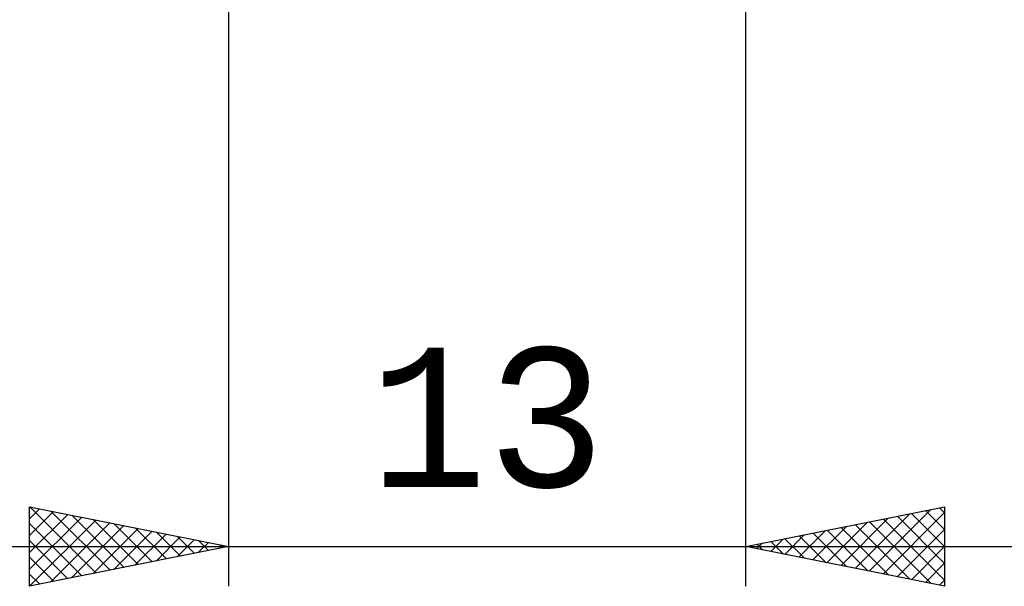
# Model space of a CAD drawing. Header units: millimetres. Extents: x -53 to 71, y -37 to 40.
# Tile 3 of 6: x 3 to 28, y -26 to -11. Entities that reach past the tile are written whole.
import ezdxf
from ezdxf.enums import TextEntityAlignment as Align

# ---------------------------------------------------------------- set-up
doc = ezdxf.new("R2010")
doc.units = ezdxf.units.MM
doc.header["$LTSCALE"] = 4.55
doc.layers.add('2', color=7, linetype='CONTINUOUS')
doc.styles.get("Standard").update_dxf_attribs({"font": 'Monospac821 BT'})

msp = doc.modelspace()

# ---------------------------------------------------------------- linework, layer by layer
at = {"layer": '2', "color": 7, "linetype": 'CONTINUOUS', "lineweight": 25}
for p, q in [((21, -25.5), (21, 0.5)), ((8, -2.5), (8, -25.5)), ((3, -25.5), (3, -23.5)), ((3, -23.5), (8, -24.5)), ((3.003, -23.501), (4.669, -25.166)), ((21, -24.5), (26, -23.5)), ((26, -23.5), (26, -25.5)), ((3, -23.799), (3.25, -23.55)), ((3, -24.224), (3.603, -23.621)), ((3, -24.648), (3.957, -23.691)), ((3.534, -23.607), (5.023, -25.095)), ((4.064, -23.713), (5.376, -25.025)), ((23.749, -25.05), (25.123, -23.675)), ((24.103, -25.121), (25.654, -23.569)), ((24.456, -25.191), (26, -23.647)), ((24.815, -23.737), (26, -24.922)), ((25.168, -23.666), (26, -24.498)), ((25.522, -23.596), (26, -24.074)), ((25.875, -23.525), (26, -23.649)), ((3, -25.072), (4.31, -23.762)), ((3, -25.497), (4.664, -23.833)), ((3, -23.922), (4.315, -25.237)), ((3.526, -25.395), (5.017, -23.903)), ((4.056, -25.289), (5.371, -23.974)), ((4.594, -23.819), (5.73, -24.954)), ((5.125, -23.925), (6.083, -24.883)), ((22.688, -24.838), (23.532, -23.994)), ((23.042, -24.908), (24.063, -23.887)), ((23.395, -24.979), (24.593, -23.781)), ((23.754, -23.949), (25.131, -25.326)), ((24.108, -23.878), (25.662, -25.432)), ((24.461, -23.808), (26, -25.346)), ((4.587, -25.183), (5.724, -24.045)), ((5.117, -25.077), (6.078, -24.116)), ((5.647, -24.971), (6.432, -24.186)), ((5.655, -24.031), (6.437, -24.813)), ((6.185, -24.137), (6.79, -24.742)), ((6.716, -24.243), (7.144, -24.671)), ((21.981, -24.696), (22.472, -24.206)), ((22.335, -24.767), (23.002, -24.1)), ((22.34, -24.232), (23.01, -24.902)), ((22.693, -24.161), (23.54, -25.008)), ((23.047, -24.091), (24.071, -25.114)), ((23.401, -24.02), (24.601, -25.22)), ((24.81, -25.262), (26, -24.072)), ((1, -24.5), (28, -24.5)), ((3, -24.346), (3.962, -25.308)), ((8, -24.5), (3, -25.5)), ((6.178, -24.864), (6.785, -24.257)), ((6.708, -24.758), (7.139, -24.328)), ((7.238, -24.652), (7.492, -24.398)), ((7.246, -24.349), (7.497, -24.601)), ((7.769, -24.546), (7.846, -24.469)), ((7.776, -24.455), (7.851, -24.53)), ((26, -25.5), (21, -24.5)), ((21.274, -24.555), (21.411, -24.418)), ((21.279, -24.444), (21.419, -24.584)), ((21.628, -24.626), (21.941, -24.312)), ((21.633, -24.373), (21.949, -24.69)), ((21.986, -24.303), (22.48, -24.796)), ((25.163, -25.333), (26, -24.496)), ((3, -24.77), (3.608, -25.378)), ((25.517, -25.403), (26, -24.92)), ((3, -25.194), (3.255, -25.449)), ((25.87, -25.474), (26, -25.344))]:
    msp.add_line(p, q, dxfattribs=at)

# ---------------------------------------------------------------- texts
msp.add_text('13', height=3.5, dxfattribs=at).set_placement((14.5, -23), align=Align.CENTER)

doc.saveas('drawing.dxf')
